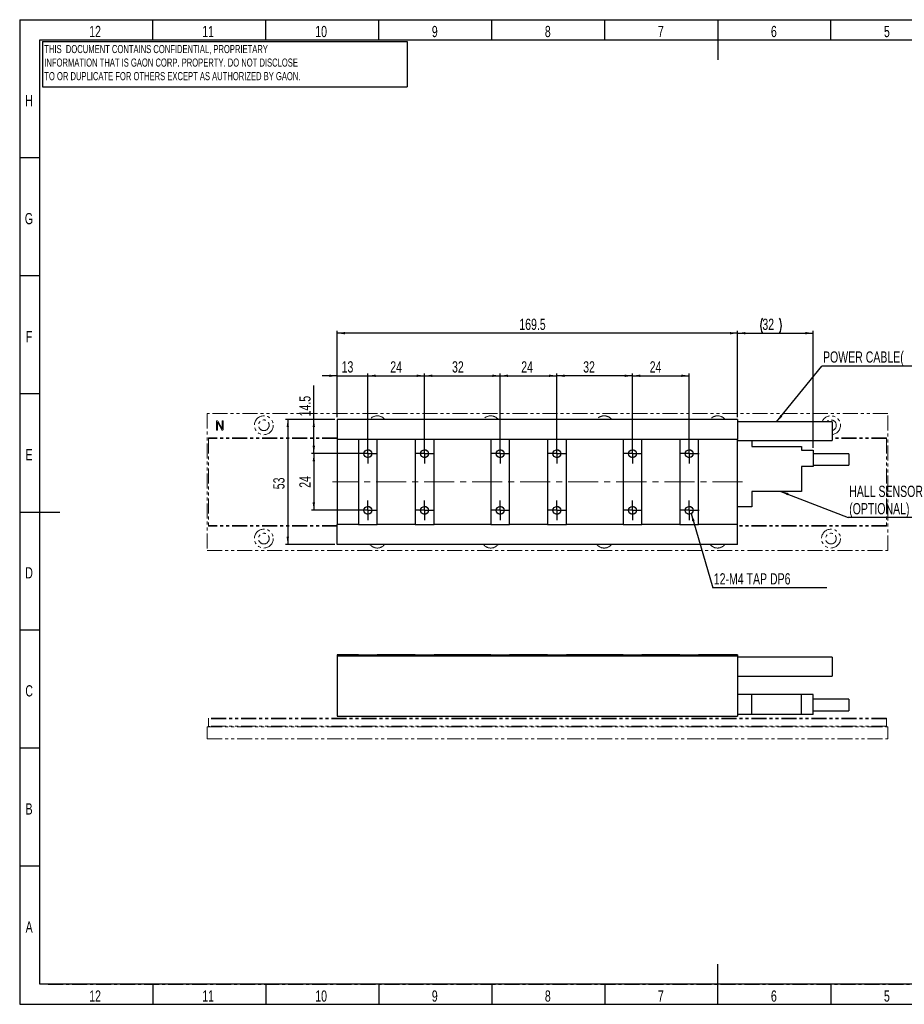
# Model space of a CAD drawing. Header units: millimetres. Extents: x 1 to 593, y 1 to 419.
# Tile 1 of 2: x 1 to 376, y 1 to 419. Entities that reach past the tile are written whole.
import ezdxf

# ---------------------------------------------------------------- set-up
doc = ezdxf.new("R2010")
doc.units = ezdxf.units.MM
for name, pattern in [('CENTER', [10.16, 6.35, -1.27, 1.27, -1.27]), ('CENTERX2', [20.32, 12.7, -2.54, 2.54, -2.54]), ('PHANTOM', [12.7, 6.35, -1.27, 1.27, -1.27, 1.27, -1.27])]:
    doc.linetypes.add(name, pattern=pattern)
for name, color, linetype in [('CENTER_LINE', 1, 'CENTER'), ('DIM', 7, 'Continuous'), ('FORMAT', 7, 'Continuous')]:
    doc.layers.add(name, color=color, linetype=linetype)
doc.styles.add('SLDTEXTSTYLE0', font='TXT', dxfattribs={"width": 0.7})
doc.dimstyles.new('SLDDIMSTYLE0', dxfattribs={"dimtxt": 5.45083, "dimasz": 3.302, "dimexe": 0, "dimexo": 0.0625, "dimgap": 1.362708, "dimtad": 1, "dimrnd": 1e-09, "dimzin": 12, "dimdsep": 46, "dimtxsty": 'SLDTEXTSTYLE0', "dimsah": 1, "dimcen": 0.09, "dimadec": 0, "dimazin": 3, "dimtfac": 1, "dimtofl": 0, "dimtmove": 0, "dimatfit": 3, "dimfxl": 0, "dimfrac": 2, "dimtolj": 1, "dimtzin": 12, "dimarcsym": 0})
doc.dimstyles.new('SLDDIMSTYLE1', dxfattribs={"dimtxt": 5.45083, "dimasz": 3.302, "dimexe": 0, "dimexo": 0.0625, "dimgap": 1.362708, "dimtad": 1, "dimrnd": 1e-09, "dimzin": 12, "dimdsep": 46, "dimtxsty": 'SLDTEXTSTYLE0', "dimsah": 1, "dimcen": 0.09, "dimadec": 0, "dimazin": 3, "dimtfac": 1, "dimtmove": 0, "dimatfit": 0, "dimfxl": 0, "dimfrac": 2, "dimtolj": 1, "dimtzin": 12, "dimarcsym": 0})
doc.dimstyles.new('SLDDIMSTYLE2', dxfattribs={"dimtxt": 0.18, "dimasz": 3.302, "dimexe": 0, "dimexo": 0.0625, "dimgap": 0, "dimtad": 0, "dimtih": 1, "dimtoh": 1, "dimdec": 0, "dimrnd": 1e-09, "dimzin": 0, "dimdsep": 46, "dimtxsty": 'Standard', "dimsah": 1, "dimcen": 0.09, "dimadec": 0, "dimazin": 0, "dimtfac": 3.302, "dimtdec": 0, "dimtofl": 0, "dimtmove": 0, "dimatfit": 3, "dimfxl": 0, "dimfrac": 2, "dimtolj": 1, "dimtzin": 0, "dimarcsym": 0})

# ---------------------------------------------------------------- blocks, each defined once
blk = doc.blocks.new('_D')
at = {"layer": 'DIM'}
for p, q in [((148.83, 235.73), (148.83, 268.69)), ((148.83, 267.69), (172.83, 267.69)), ((172.83, 235.73), (172.83, 268.69))]:
    blk.add_line(p, q, dxfattribs=at)
for points in [[(148.83, 267.69), (152.14, 267.18), (152.14, 268.2)], [(172.83, 267.69), (169.53, 268.2), (169.53, 267.18)]]:
    blk.add_solid(points, dxfattribs=at)
at = {"layer": 'DIM', "insert": (158.33, 273.83), "char_height": 4.762, "attachment_point": 1, "style": 'SLDTEXTSTYLE0'}
blk.add_mtext('24', dxfattribs=at)
blk = doc.blocks.new('_D_1')
at = {"layer": 'DIM'}
for p, q in [((228.83, 235.73), (228.83, 268.69)), ((260.83, 267.69), (228.83, 267.69)), ((260.83, 235.73), (260.83, 268.69))]:
    blk.add_line(p, q, dxfattribs=at)
for points in [[(228.83, 267.69), (232.14, 267.18), (232.14, 268.2)], [(260.83, 267.69), (257.53, 268.2), (257.53, 267.18)]]:
    blk.add_solid(points, dxfattribs=at)
at = {"layer": 'DIM', "insert": (239.96, 273.83), "char_height": 4.762, "attachment_point": 1, "style": 'SLDTEXTSTYLE0'}
blk.add_mtext('32', dxfattribs=at)
blk = doc.blocks.new('_D_2')
at = {"layer": 'DIM'}
for p, q in [((135.83, 250.23), (135.83, 286.73)), ((305.33, 285.73), (135.83, 285.73)), ((305.33, 250.23), (305.33, 286.73))]:
    blk.add_line(p, q, dxfattribs=at)
for points in [[(135.83, 285.73), (139.14, 285.23), (139.14, 286.24)], [(305.33, 285.73), (302.03, 286.24), (302.03, 285.23)]]:
    blk.add_solid(points, dxfattribs=at)
at = {"layer": 'DIM', "insert": (212.94, 291.87), "char_height": 4.762, "attachment_point": 1, "style": 'SLDTEXTSTYLE0'}
blk.add_mtext('169.5', dxfattribs=at)
blk = doc.blocks.new('_D_3')
at = {"layer": 'DIM'}
for p, q in [((134.83, 249.23), (113.95, 249.23)), ((114.95, 249.23), (114.95, 196.23)), ((134.83, 196.23), (113.95, 196.23))]:
    blk.add_line(p, q, dxfattribs=at)
for points in [[(114.95, 249.23), (114.44, 245.93), (115.45, 245.93)], [(114.95, 196.23), (115.45, 199.54), (114.44, 199.54)]]:
    blk.add_solid(points, dxfattribs=at)
at = {"layer": 'DIM', "insert": (108.81, 219.64), "char_height": 4.762, "attachment_point": 1, "rotation": 90, "style": 'SLDTEXTSTYLE0'}
blk.add_mtext('53', dxfattribs=at)
blk = doc.blocks.new('_D_4')
at = {"layer": 'DIM'}
for p, q in [((135.83, 267.69), (129.48, 267.69)), ((135.83, 250.23), (135.83, 268.69)), ((135.83, 267.69), (148.83, 267.69)), ((148.83, 235.73), (148.83, 268.69)), ((148.83, 267.69), (155.18, 267.69))]:
    blk.add_line(p, q, dxfattribs=at)
for points in [[(135.83, 267.69), (132.53, 268.2), (132.53, 267.18)], [(148.83, 267.69), (152.14, 267.18), (152.14, 268.2)]]:
    blk.add_solid(points, dxfattribs=at)
at = {"layer": 'DIM', "insert": (137.73, 273.83), "char_height": 4.762, "attachment_point": 1, "style": 'SLDTEXTSTYLE0'}
blk.add_mtext('13', dxfattribs=at)
blk = doc.blocks.new('_D_5')
at = {"layer": 'DIM'}
for p, q in [((172.83, 235.73), (172.83, 268.69)), ((172.83, 267.69), (204.83, 267.69)), ((204.83, 235.73), (204.83, 268.69))]:
    blk.add_line(p, q, dxfattribs=at)
for points in [[(172.83, 267.69), (176.14, 267.18), (176.14, 268.2)], [(204.83, 267.69), (201.53, 268.2), (201.53, 267.18)]]:
    blk.add_solid(points, dxfattribs=at)
at = {"layer": 'DIM', "insert": (184.47, 273.83), "char_height": 4.762, "attachment_point": 1, "style": 'SLDTEXTSTYLE0'}
blk.add_mtext('32', dxfattribs=at)
blk = doc.blocks.new('_D_6')
at = {"layer": 'DIM'}
for p, q in [((204.83, 235.73), (204.83, 268.69)), ((204.83, 267.69), (228.83, 267.69)), ((228.83, 235.73), (228.83, 268.69))]:
    blk.add_line(p, q, dxfattribs=at)
for points in [[(204.83, 267.69), (208.14, 267.18), (208.14, 268.2)], [(228.83, 267.69), (225.53, 268.2), (225.53, 267.18)]]:
    blk.add_solid(points, dxfattribs=at)
at = {"layer": 'DIM', "insert": (213.76, 273.83), "char_height": 4.762, "attachment_point": 1, "style": 'SLDTEXTSTYLE0'}
blk.add_mtext('24', dxfattribs=at)
blk = doc.blocks.new('_D_7')
at = {"layer": 'DIM'}
for p, q in [((260.83, 235.73), (260.83, 268.69)), ((260.83, 267.69), (284.83, 267.69)), ((284.83, 235.73), (284.83, 268.69))]:
    blk.add_line(p, q, dxfattribs=at)
for points in [[(260.83, 267.69), (264.14, 267.18), (264.14, 268.2)], [(284.83, 267.69), (281.53, 268.2), (281.53, 267.18)]]:
    blk.add_solid(points, dxfattribs=at)
at = {"layer": 'DIM', "insert": (268.11, 273.83), "char_height": 4.762, "attachment_point": 1, "style": 'SLDTEXTSTYLE0'}
blk.add_mtext('24', dxfattribs=at)
blk = doc.blocks.new('_D_8')
at = {"layer": 'DIM'}
for p, q in [((305.33, 250.23), (305.33, 286.73)), ((305.33, 285.73), (337.33, 285.73)), ((337.33, 237.23), (337.33, 286.73))]:
    blk.add_line(p, q, dxfattribs=at)
for centre, start, end in [((322.14, 288.91), 153.4349, 206.5651), ((316.73, 288.91), 333.4349, 26.5651)]:
    blk.add_arc(centre, 7.1, start, end, dxfattribs=at)
for points in [[(305.33, 285.73), (308.64, 285.23), (308.64, 286.24)], [(337.33, 285.73), (334.03, 286.24), (334.03, 285.23)]]:
    blk.add_solid(points, dxfattribs=at)
at = {"layer": 'DIM', "insert": (315.79, 291.87), "char_height": 4.762, "attachment_point": 1, "style": 'SLDTEXTSTYLE0'}
blk.add_mtext('32', dxfattribs=at)
blk = doc.blocks.new('_D_9')
at = {"layer": 'DIM'}
for p, q in [((125.97, 249.23), (125.97, 263.54)), ((134.83, 249.23), (124.97, 249.23)), ((125.97, 234.73), (125.97, 249.23)), ((147.83, 234.73), (124.97, 234.73))]:
    blk.add_line(p, q, dxfattribs=at)
for points in [[(125.97, 249.23), (125.46, 245.93), (126.48, 245.93)], [(125.97, 234.73), (126.48, 238.04), (125.46, 238.04)]]:
    blk.add_solid(points, dxfattribs=at)
at = {"layer": 'DIM', "insert": (119.83, 250.5), "char_height": 4.762, "attachment_point": 1, "rotation": 90, "style": 'SLDTEXTSTYLE0'}
blk.add_mtext('14.5', dxfattribs=at)
blk = doc.blocks.new('_D_10')
at = {"layer": 'DIM'}
for p, q in [((147.83, 234.73), (124.97, 234.73)), ((125.97, 234.73), (125.97, 210.73)), ((147.83, 210.73), (124.97, 210.73))]:
    blk.add_line(p, q, dxfattribs=at)
for points in [[(125.97, 234.73), (125.46, 231.43), (126.48, 231.43)], [(125.97, 210.73), (126.48, 214.04), (125.46, 214.04)]]:
    blk.add_solid(points, dxfattribs=at)
at = {"layer": 'DIM', "insert": (119.83, 220.25), "char_height": 4.762, "attachment_point": 1, "rotation": 90, "style": 'SLDTEXTSTYLE0'}
blk.add_mtext('24', dxfattribs=at)
blk = doc.blocks.new('SW_NOTE_0')
at = {"layer": 'DIM', "color": 0}
blk.add_line((48.27, 0), (0, 0), dxfattribs=at)
at = {"layer": 'DIM', "color": 0, "insert": (0.43, 6.21), "char_height": 4.7625, "attachment_point": 1, "style": 'SLDTEXTSTYLE0'}
blk.add_mtext('12-M4 TAP DP6', dxfattribs=at)
blk = doc.blocks.new('SW_NOTE_0_1')
at = {"layer": 'DIM', "color": 0}
blk.add_line((65.37, 0), (0, 0), dxfattribs=at)
at = {"layer": 'DIM', "color": 0, "attachment_point": 1, "style": 'SLDTEXTSTYLE0'}
for s, insert, char_height in [('POWER CABLE(', (0.45, 6.22), 4.7625), ('%%c', (48.13, 6.22), 4.762), ('8.0)', (54.16, 6.22), 4.762)]:
    blk.add_mtext(s, dxfattribs=dict(at, insert=insert, char_height=char_height))
blk = doc.blocks.new('SW_NOTE_0_2')
at = {"layer": 'DIM', "color": 0}
blk.add_line((43.2, 0), (0, 0), dxfattribs=at)
at = {"layer": 'DIM', "color": 0, "attachment_point": 1, "style": 'SLDTEXTSTYLE0'}
for s, insert, char_height in [('HALL SENSOR', (0.49, 13.51), 4.7625), ('(OPTIONAL)', (0.49, 6.16), 4.762)]:
    blk.add_mtext(s, dxfattribs=dict(at, insert=insert, char_height=char_height))
blk = doc.blocks.new('SW_CENTERMARKSYMBOL_0')
at = {"layer": 'DIM', "color": 0}
for p, q in [((-2.5, 0), (-4.15, 0)), ((0, 0), (-2.5, 0)), ((0, 2.5), (0, 4.15)), ((0, 0), (0, 2.5)), ((0, 0), (0, -2.5)), ((0, 0), (2.5, 0)), ((2.5, 0), (4.15, 0)), ((21.5, 0), (19.85, 0)), ((24, 0), (21.5, 0)), ((24, 2.5), (24, 4.15)), ((24, 0), (24, 2.5)), ((24, 0), (24, -2.5)), ((24, 0), (26.5, 0)), ((26.5, 0), (28.15, 0)), ((53.5, 0), (51.85, 0)), ((56, 0), (53.5, 0)), ((56, 2.5), (56, 4.15)), ((56, 0), (56, 2.5)), ((56, 0), (56, -2.5)), ((56, 0), (58.5, 0)), ((58.5, 0), (60.15, 0)), ((77.5, 0), (75.85, 0)), ((80, 0), (77.5, 0)), ((80, 2.5), (80, 4.15)), ((80, 0), (80, 2.5)), ((80, 0), (80, -2.5)), ((80, 0), (82.5, 0)), ((82.5, 0), (84.15, 0)), ((109.5, 0), (107.85, 0)), ((112, 0), (109.5, 0)), ((112, 2.5), (112, 4.15)), ((112, 0), (112, 2.5)), ((112, 0), (112, -2.5)), ((112, 0), (114.5, 0)), ((114.5, 0), (116.15, 0)), ((133.5, 0), (131.85, 0)), ((136, 0), (133.5, 0)), ((136, 2.5), (136, 4.15)), ((136, 0), (136, 2.5)), ((136, 0), (136, -2.5)), ((136, 0), (138.5, 0)), ((138.5, 0), (140.15, 0)), ((0, -2.5), (0, -4.15)), ((24, -2.5), (24, -4.15)), ((56, -2.5), (56, -4.15)), ((80, -2.5), (80, -4.15)), ((112, -2.5), (112, -4.15)), ((136, -2.5), (136, -4.15)), ((0, -21.5), (0, -19.85)), ((24, -21.5), (24, -19.85)), ((56, -21.5), (56, -19.85)), ((80, -21.5), (80, -19.85)), ((112, -21.5), (112, -19.85)), ((136, -21.5), (136, -19.85)), ((-2.5, -24), (-4.15, -24)), ((0, -24), (-2.5, -24)), ((0, -24), (0, -21.5)), ((0, -24), (0, -26.5)), ((0, -24), (2.5, -24)), ((2.5, -24), (4.15, -24)), ((21.5, -24), (19.85, -24)), ((24, -24), (21.5, -24)), ((24, -24), (24, -21.5)), ((24, -24), (24, -26.5)), ((24, -24), (26.5, -24)), ((26.5, -24), (28.15, -24)), ((53.5, -24), (51.85, -24)), ((56, -24), (53.5, -24)), ((56, -24), (56, -21.5)), ((56, -24), (56, -26.5)), ((56, -24), (58.5, -24)), ((58.5, -24), (60.15, -24)), ((77.5, -24), (75.85, -24)), ((80, -24), (77.5, -24)), ((80, -24), (80, -21.5)), ((80, -24), (80, -26.5)), ((80, -24), (82.5, -24)), ((82.5, -24), (84.15, -24)), ((109.5, -24), (107.85, -24)), ((112, -24), (109.5, -24)), ((112, -24), (112, -21.5)), ((112, -24), (112, -26.5)), ((112, -24), (114.5, -24)), ((114.5, -24), (116.15, -24)), ((133.5, -24), (131.85, -24)), ((136, -24), (133.5, -24)), ((136, -24), (136, -21.5)), ((136, -24), (136, -26.5)), ((136, -24), (138.5, -24)), ((138.5, -24), (140.15, -24)), ((0, -26.5), (0, -28.15)), ((24, -26.5), (24, -28.15)), ((56, -26.5), (56, -28.15)), ((80, -26.5), (80, -28.15)), ((112, -26.5), (112, -28.15)), ((136, -26.5), (136, -28.15))]:
    blk.add_line(p, q, dxfattribs=at)

msp = doc.modelspace()

# ---------------------------------------------------------------- linework, layer by layer
at = {"color": 7, "linetype": 'Continuous', "lineweight": 25}
for p, q in [((57.833, 410), (57.833, 418.5)), ((105.667, 410), (105.667, 418.5)), ((153.5, 410), (153.5, 418.5)), ((201.333, 410), (201.333, 418.5)), ((249.167, 410), (249.167, 418.5)), ((297, 418.501), (297, 401.499)), ((344.833, 410), (344.833, 418.5)), ((10, 10), (10, 410)), ((10, 410), (584, 410)), ((10, 360), (1.5, 360)), ((10, 310), (1.5, 310)), ((10, 260), (1.5, 260)), ((305.334, 249.234), (135.834, 249.234)), ((135.834, 249.234), (135.834, 240.734)), ((305.334, 249.234), (305.334, 240.734)), ((345.334, 248.234), (305.334, 248.234)), ((345.334, 248.234), (345.334, 240.234)), ((144.834, 240.734), (135.834, 240.734)), ((135.834, 240.734), (135.834, 204.734)), ((144.834, 240.734), (144.834, 204.734)), ((152.834, 240.734), (144.834, 240.734)), ((152.834, 204.734), (152.834, 240.734)), ((168.834, 240.734), (152.834, 240.734)), ((168.834, 240.734), (168.834, 204.734)), ((176.834, 240.734), (168.834, 240.734)), ((176.834, 204.734), (176.834, 240.734)), ((200.834, 240.734), (176.834, 240.734)), ((200.834, 240.734), (200.834, 204.734)), ((208.834, 240.734), (200.834, 240.734)), ((208.834, 204.734), (208.834, 240.734)), ((224.834, 240.734), (208.834, 240.734)), ((224.834, 240.734), (224.834, 204.734)), ((232.834, 240.734), (224.834, 240.734)), ((232.834, 204.734), (232.834, 240.734)), ((256.834, 240.734), (232.834, 240.734)), ((256.834, 240.734), (256.834, 204.734)), ((264.834, 240.734), (256.834, 240.734)), ((264.834, 204.734), (264.834, 240.734)), ((280.834, 240.734), (264.834, 240.734)), ((280.834, 240.734), (280.834, 204.734)), ((288.834, 240.734), (280.834, 240.734)), ((288.834, 204.734), (288.834, 240.734)), ((305.334, 240.734), (288.834, 240.734)), ((305.334, 204.734), (305.334, 240.734)), ((305.334, 240.234), (345.334, 240.234)), ((311.334, 240.234), (311.334, 237.734)), ((311.334, 237.734), (332.334, 237.734)), ((332.334, 237.734), (332.334, 236.234)), ((332.334, 236.234), (337.334, 236.234)), ((337.334, 236.234), (337.334, 229.234)), ((352.334, 234.684), (337.334, 234.684)), ((352.334, 234.684), (352.334, 229.784)), ((337.334, 229.784), (352.334, 229.784)), ((337.334, 229.234), (332.334, 229.234)), ((332.334, 229.234), (332.334, 218.734)), ((332.334, 218.734), (311.334, 218.734)), ((311.334, 218.734), (311.334, 212.234)), ((1.499, 210), (18.501, 210)), ((311.334, 212.234), (305.334, 212.234)), ((144.834, 204.734), (135.834, 204.734)), ((135.834, 196.234), (135.834, 204.734)), ((144.834, 204.734), (152.834, 204.734)), ((168.834, 204.734), (152.834, 204.734)), ((168.834, 204.734), (176.834, 204.734)), ((200.834, 204.734), (176.834, 204.734)), ((200.834, 204.734), (208.834, 204.734)), ((224.834, 204.734), (208.834, 204.734)), ((224.834, 204.734), (232.834, 204.734)), ((256.834, 204.734), (232.834, 204.734)), ((256.834, 204.734), (264.834, 204.734)), ((280.834, 204.734), (264.834, 204.734)), ((280.834, 204.734), (288.834, 204.734)), ((305.334, 204.734), (288.834, 204.734)), ((305.334, 196.234), (305.334, 204.734)), ((305.334, 196.234), (135.834, 196.234)), ((10, 160), (1.5, 160)), ((144.834, 149.486), (135.834, 149.486)), ((135.834, 149.486), (135.834, 148.986)), ((305.334, 148.986), (135.834, 148.986)), ((135.834, 148.986), (135.834, 123.486)), ((144.834, 149.486), (144.834, 149.486)), ((144.834, 149.486), (152.834, 149.486)), ((152.834, 149.486), (152.834, 149.486)), ((168.834, 149.486), (152.834, 149.486)), ((168.834, 149.486), (168.834, 149.486)), ((168.834, 149.486), (176.834, 149.486)), ((176.834, 149.486), (176.834, 149.486)), ((200.834, 149.486), (176.834, 149.486)), ((200.834, 149.486), (200.834, 149.486)), ((200.834, 149.486), (208.834, 149.486)), ((208.834, 149.486), (208.834, 149.486)), ((224.834, 149.486), (208.834, 149.486)), ((224.834, 149.486), (232.834, 149.486)), ((224.834, 149.486), (224.834, 149.486)), ((232.834, 149.486), (232.834, 149.486)), ((256.834, 149.486), (232.834, 149.486)), ((256.834, 149.486), (256.834, 149.486)), ((256.834, 149.486), (264.834, 149.486)), ((264.834, 149.486), (264.834, 149.486)), ((280.834, 149.486), (264.834, 149.486)), ((280.834, 149.486), (280.834, 149.486)), ((280.834, 149.486), (288.834, 149.486)), ((288.834, 149.486), (288.834, 149.486)), ((305.334, 149.486), (288.834, 149.486)), ((305.334, 149.486), (305.334, 148.986)), ((305.334, 148.986), (305.334, 123.486)), ((345.334, 148.486), (305.334, 148.486)), ((345.334, 148.486), (345.334, 140.486)), ((305.334, 140.486), (345.334, 140.486)), ((311.334, 132.736), (305.334, 132.736)), ((311.334, 124.236), (311.334, 132.736)), ((332.334, 132.736), (311.334, 132.736)), ((332.334, 124.236), (332.334, 132.736)), ((337.334, 132.736), (332.334, 132.736)), ((337.334, 124.236), (337.334, 132.736)), ((352.334, 130.686), (337.334, 130.686)), ((352.334, 130.686), (352.334, 128.236)), ((337.334, 125.786), (352.334, 125.786)), ((352.334, 128.236), (352.334, 125.786)), ((135.834, 123.486), (305.334, 123.486)), ((311.334, 124.236), (305.334, 124.236)), ((332.334, 124.236), (311.334, 124.236)), ((337.334, 124.236), (332.334, 124.236)), ((10, 110), (1.5, 110)), ((10, 60), (1.5, 60)), ((297, 1.499), (297, 18.501)), ((584, 10), (10, 10)), ((57.833, 10), (57.833, 1.5)), ((105.667, 10), (105.667, 1.5)), ((153.5, 10), (153.5, 1.5)), ((201.333, 10), (201.333, 1.5)), ((249.167, 10), (249.167, 1.5)), ((344.833, 10), (344.833, 1.5))]:
    msp.add_line(p, q, dxfattribs=at)
at = {"color": 7, "linetype": 'PHANTOM', "lineweight": 18}
for p, q in [((80.834, 251.734), (80.834, 193.734)), ((368.834, 251.734), (80.834, 251.734)), ((368.834, 193.734), (368.834, 251.734)), ((84.828, 248.428), (84.828, 244.822)), ((85.174, 244.808), (85.174, 248.042)), ((85.174, 248.042), (86.902, 245.13)), ((85.42, 248.266), (85.238, 248.526)), ((87.198, 245.224), (85.42, 248.266)), ((87.198, 248.495), (87.198, 245.224)), ((87.544, 244.849), (87.544, 248.495)), ((305.334, 249.234), (135.834, 249.234)), ((135.834, 249.234), (135.834, 240.734)), ((305.334, 249.234), (305.334, 240.734)), ((345.334, 248.234), (305.334, 248.234)), ((345.334, 248.234), (345.334, 240.234)), ((86.902, 245.13), (87.197, 244.704)), ((135.834, 241.434), (81.334, 241.434)), ((81.334, 241.434), (81.334, 241.134)), ((81.334, 241.134), (81.334, 204.334)), ((135.834, 241.134), (81.334, 241.134)), ((144.834, 240.734), (135.834, 240.734)), ((135.834, 240.734), (135.834, 204.734)), ((144.834, 240.734), (144.834, 204.734)), ((152.834, 240.734), (144.834, 240.734)), ((152.834, 204.734), (152.834, 240.734)), ((168.834, 240.734), (152.834, 240.734)), ((168.834, 240.734), (168.834, 204.734)), ((176.834, 240.734), (168.834, 240.734)), ((176.834, 204.734), (176.834, 240.734)), ((200.834, 240.734), (176.834, 240.734)), ((200.834, 240.734), (200.834, 204.734)), ((208.834, 240.734), (200.834, 240.734)), ((208.834, 204.734), (208.834, 240.734)), ((224.834, 240.734), (208.834, 240.734)), ((224.834, 240.734), (224.834, 204.734)), ((232.834, 240.734), (224.834, 240.734)), ((256.834, 240.734), (232.834, 240.734)), ((232.834, 204.734), (232.834, 240.734)), ((256.834, 240.734), (256.834, 204.734)), ((264.834, 240.734), (256.834, 240.734)), ((264.834, 204.734), (264.834, 240.734)), ((280.834, 240.734), (264.834, 240.734)), ((280.834, 240.734), (280.834, 204.734)), ((288.834, 240.734), (280.834, 240.734)), ((288.834, 204.734), (288.834, 240.734)), ((305.334, 240.734), (288.834, 240.734)), ((305.334, 204.734), (305.334, 240.734)), ((305.334, 240.234), (345.334, 240.234)), ((311.334, 240.234), (311.334, 237.734)), ((311.334, 237.734), (332.334, 237.734)), ((332.334, 237.734), (332.334, 236.234)), ((368.334, 241.434), (345.334, 241.434)), ((368.334, 241.134), (345.334, 241.134)), ((368.334, 241.434), (368.334, 241.134)), ((368.334, 241.134), (368.334, 204.334)), ((332.334, 236.234), (337.334, 236.234)), ((337.334, 236.234), (337.334, 229.234)), ((352.334, 234.684), (337.334, 234.684)), ((352.334, 234.684), (352.334, 229.784)), ((337.334, 229.784), (352.334, 229.784)), ((337.334, 229.234), (332.334, 229.234)), ((332.334, 229.234), (332.334, 218.734)), ((332.334, 218.734), (311.334, 218.734)), ((311.334, 218.734), (311.334, 212.234)), ((311.334, 212.234), (305.334, 212.234)), ((81.334, 204.334), (81.334, 204.034)), ((135.834, 204.334), (81.334, 204.334)), ((144.834, 204.734), (135.834, 204.734)), ((135.834, 196.234), (135.834, 204.734)), ((144.834, 204.734), (152.834, 204.734)), ((168.834, 204.734), (152.834, 204.734)), ((168.834, 204.734), (176.834, 204.734)), ((200.834, 204.734), (176.834, 204.734)), ((200.834, 204.734), (208.834, 204.734)), ((224.834, 204.734), (208.834, 204.734)), ((224.834, 204.734), (232.834, 204.734)), ((256.834, 204.734), (232.834, 204.734)), ((256.834, 204.734), (264.834, 204.734)), ((280.834, 204.734), (264.834, 204.734)), ((280.834, 204.734), (288.834, 204.734)), ((305.334, 204.734), (288.834, 204.734)), ((305.334, 196.234), (305.334, 204.734)), ((368.334, 204.334), (305.334, 204.334)), ((368.334, 204.334), (368.334, 204.034)), ((135.834, 204.034), (81.334, 204.034)), ((368.334, 204.034), (305.334, 204.034)), ((305.334, 196.234), (135.834, 196.234)), ((80.834, 193.734), (368.834, 193.734)), ((144.834, 149.486), (135.834, 149.486)), ((135.834, 149.486), (135.834, 148.986)), ((135.834, 148.986), (135.834, 123.486)), ((305.334, 148.986), (135.834, 148.986)), ((144.834, 149.486), (144.834, 149.486)), ((144.834, 149.486), (152.834, 149.486)), ((152.834, 149.486), (152.834, 149.486)), ((168.834, 149.486), (152.834, 149.486)), ((168.834, 149.486), (176.834, 149.486)), ((168.834, 149.486), (168.834, 149.486)), ((176.834, 149.486), (176.834, 149.486)), ((200.834, 149.486), (176.834, 149.486)), ((200.834, 149.486), (208.834, 149.486)), ((200.834, 149.486), (200.834, 149.486)), ((224.834, 149.486), (208.834, 149.486)), ((208.834, 149.486), (208.834, 149.486)), ((224.834, 149.486), (224.834, 149.486)), ((224.834, 149.486), (232.834, 149.486)), ((232.834, 149.486), (232.834, 149.486)), ((256.834, 149.486), (232.834, 149.486)), ((256.834, 149.486), (264.834, 149.486)), ((256.834, 149.486), (256.834, 149.486)), ((280.834, 149.486), (264.834, 149.486)), ((264.834, 149.486), (264.834, 149.486)), ((280.834, 149.486), (280.834, 149.486)), ((280.834, 149.486), (288.834, 149.486)), ((288.834, 149.486), (288.834, 149.486)), ((305.334, 149.486), (288.834, 149.486)), ((305.334, 149.486), (305.334, 148.986)), ((305.334, 148.986), (305.334, 123.486)), ((345.334, 148.486), (305.334, 148.486)), ((345.334, 148.486), (345.334, 140.486)), ((305.334, 140.486), (345.334, 140.486)), ((311.334, 132.736), (305.334, 132.736)), ((311.334, 124.236), (311.334, 132.736)), ((332.334, 132.736), (311.334, 132.736)), ((332.334, 124.236), (332.334, 132.736)), ((337.334, 132.736), (332.334, 132.736)), ((337.334, 124.236), (337.334, 132.736)), ((352.334, 130.686), (337.334, 130.686)), ((352.334, 130.686), (352.334, 128.236)), ((337.334, 125.786), (352.334, 125.786)), ((352.334, 128.236), (352.334, 125.786)), ((368.334, 122.686), (81.334, 122.686)), ((81.334, 122.686), (81.334, 122.386)), ((368.334, 122.386), (81.334, 122.386)), ((81.334, 122.386), (81.334, 119.286)), ((135.834, 123.486), (305.334, 123.486)), ((311.334, 124.236), (305.334, 124.236)), ((332.334, 124.236), (311.334, 124.236)), ((337.334, 124.236), (332.334, 124.236)), ((368.334, 122.686), (368.334, 122.386)), ((368.334, 122.386), (368.334, 119.286)), ((80.834, 118.986), (368.834, 118.986)), ((80.834, 118.986), (80.834, 113.986)), ((368.334, 119.286), (81.334, 119.286)), ((81.834, 119.286), (81.834, 118.986)), ((367.834, 119.286), (367.834, 118.986)), ((368.834, 118.986), (368.834, 113.986)), ((80.834, 113.986), (368.834, 113.986))]:
    msp.add_line(p, q, dxfattribs=at)
for centre, radius in [((104.834, 246.734), 4), ((104.834, 246.734), 2.25), ((148.834, 234.734), 1.65), ((172.834, 234.734), 1.65), ((204.834, 234.734), 1.65), ((228.834, 234.734), 1.65), ((260.834, 234.734), 1.65), ((284.834, 234.734), 1.65), ((148.834, 210.734), 1.65), ((172.834, 210.734), 1.65), ((204.834, 210.734), 1.65), ((228.834, 210.734), 1.65), ((260.834, 210.734), 1.65), ((284.834, 210.734), 1.65), ((104.834, 198.734), 4), ((104.834, 198.734), 2.25), ((344.834, 198.734), 4), ((344.834, 198.734), 2.25)]:
    msp.add_circle(centre, radius, dxfattribs=at)
at = {"color": 7, "linetype": 'Continuous', "lineweight": 25}
for centre in [(148.834, 234.734), (172.834, 234.734), (204.834, 234.734), (228.834, 234.734), (260.834, 234.734), (284.834, 234.734), (148.834, 210.734), (172.834, 210.734), (204.834, 210.734), (228.834, 210.734), (260.834, 210.734), (284.834, 210.734)]:
    msp.add_circle(centre, 1.65, dxfattribs=at)
at = {"color": 7, "linetype": 'PHANTOM', "lineweight": 18}
for centre, radius, start, end in [((152.834, 246.734), 4, 38.68219, 141.31781), ((200.834, 246.734), 4, 38.68219, 141.31781), ((248.834, 246.734), 4, 38.68219, 141.31781), ((296.834, 246.734), 4, 38.68219, 141.31781), ((344.834, 246.734), 4, 277.18076, 157.97569), ((344.834, 246.734), 2.25, 282.83959, 138.18969), ((152.834, 198.734), 4, 218.68219, 270), ((152.834, 198.734), 4, 270, 321.31781), ((200.834, 198.734), 4, 218.68219, 270), ((200.834, 198.734), 4, 270, 321.31781), ((248.834, 198.734), 4, 218.68219, 270), ((248.834, 198.734), 4, 270, 321.31781), ((296.834, 198.734), 4, 218.68219, 270), ((296.834, 198.734), 4, 270, 321.31781)]:
    msp.add_arc(centre, radius, start, end, dxfattribs=at)
for points, knots in [([(84.989, 248.636), (84.963, 248.629), (84.91, 248.616), (84.836, 248.543), (84.831, 248.472), (84.828, 248.428)], [0, 0, 0, 0, 0.2810917, 0.5607013, 1, 1, 1, 1]), ([(85.238, 248.526), (85.221, 248.547), (85.188, 248.59), (85.102, 248.639), (85.032, 248.637), (84.989, 248.636)], [0, 0, 0, 0, 0.2805767, 0.5611951, 1, 1, 1, 1]), ([(87.248, 248.605), (87.231, 248.587), (87.203, 248.556), (87.2, 248.514), (87.198, 248.495)], [0, 0, 0, 0, 0.5587208, 1, 1, 1, 1]), ([(87.368, 248.636), (87.344, 248.634), (87.302, 248.632), (87.264, 248.613), (87.248, 248.605)], [0, 0, 0, 0, 0.5593419, 1, 1, 1, 1]), ([(87.489, 248.599), (87.468, 248.611), (87.43, 248.633), (87.387, 248.635), (87.368, 248.636)], [0, 0, 0, 0, 0.5579699, 1, 1, 1, 1]), ([(87.544, 248.495), (87.541, 248.519), (87.536, 248.561), (87.503, 248.588), (87.489, 248.599)], [0, 0, 0, 0, 0.5589026, 1, 1, 1, 1]), ([(84.828, 244.822), (84.83, 244.794), (84.833, 244.744), (84.864, 244.705), (84.877, 244.687)], [0, 0, 0, 0, 0.5599978, 1, 1, 1, 1]), ([(84.877, 244.687), (84.897, 244.672), (84.933, 244.644), (84.978, 244.638), (84.998, 244.636)], [0, 0, 0, 0, 0.5590881, 1, 1, 1, 1]), ([(84.998, 244.636), (85.022, 244.637), (85.064, 244.639), (85.102, 244.659), (85.119, 244.667)], [0, 0, 0, 0, 0.5593131, 1, 1, 1, 1]), ([(85.119, 244.667), (85.137, 244.691), (85.17, 244.732), (85.172, 244.785), (85.174, 244.808)], [0, 0, 0, 0, 0.5589088, 1, 1, 1, 1]), ([(87.197, 244.704), (87.21, 244.687), (87.238, 244.653), (87.313, 244.626), (87.368, 244.632), (87.402, 244.636)], [0, 0, 0, 0, 0.2798111, 0.560678, 1, 1, 1, 1]), ([(87.402, 244.636), (87.427, 244.644), (87.477, 244.662), (87.536, 244.74), (87.541, 244.808), (87.544, 244.849)], [0, 0, 0, 0, 0.2805448, 0.5604064, 1, 1, 1, 1])]:
    msp.add_open_spline(points, degree=3, knots=knots, dxfattribs=at)
at = {"layer": 'CENTER_LINE'}
for p, q in [((13.577, 410), (583.884, 410)), ((13.577, 10), (583.884, 10))]:
    msp.add_line(p, q, dxfattribs=at)
at = {"layer": 'DIM'}
for p, q in [((11.158, 409.296), (165.544, 409.296)), ((11.158, 409.296), (11.158, 390.12)), ((165.544, 409.296), (165.544, 390.12)), ((11.158, 390.12), (165.544, 390.12))]:
    msp.add_line(p, q, dxfattribs=at)
at = {"layer": 'DIM', "linetype": 'CENTERX2', "lineweight": 18}
msp.add_line((307.334, 222.734), (133.834, 222.734), dxfattribs=at)
at = {"layer": 'FORMAT'}
for p, q in [((1.5, 418.5), (591.5, 418.5)), ((1.5, 418.5), (1.5, 1.5)), ((1.5, 1.5), (591.5, 1.5))]:
    msp.add_line(p, q, dxfattribs=at)

# ---------------------------------------------------------------- block references
at = {"layer": 'DIM'}
for name, p in [('SW_NOTE_0_1', (341.008, 271.797)), ('SW_CENTERMARKSYMBOL_0', (148.834, 234.734)), ('SW_NOTE_0_2', (352.053, 207.628)), ('SW_NOTE_0', (294.809, 177.854))]:
    msp.add_blockref(name, p, dxfattribs=at)

# ---------------------------------------------------------------- texts
at = {"color": 7, "linetype": 'Continuous', "lineweight": 0, "attachment_point": 2, "style": 'SLDTEXTSTYLE0'}
for s, insert, char_height in [('12', (33.4, 415.879), 4.7625), ('11', (81.233, 415.879), 4.7625), ('10', (129.066, 415.879), 4.7625), ('9', (177.158, 415.879), 4.762), ('8', (224.991, 415.879), 4.762), ('7', (272.825, 415.879), 4.762), ('6', (320.658, 415.879), 4.762), ('5', (368.491, 415.879), 4.762), ('H', (5.44, 386.629), 4.762), ('G', (5.391, 336.629), 4.762), ('F', (5.495, 286.629), 4.762), ('E', (5.477, 236.629), 4.762), ('D', (5.466, 186.629), 4.762), ('C', (5.479, 136.629), 4.762), ('B', (5.463, 86.629), 4.762), ('A', (5.485, 36.629), 4.762), ('12', (33.4, 7.379), 4.7625), ('11', (81.233, 7.379), 4.7625), ('10', (129.066, 7.379), 4.7625), ('9', (177.158, 7.379), 4.762), ('8', (224.991, 7.379), 4.762), ('7', (272.825, 7.379), 4.762), ('6', (320.658, 7.379), 4.762), ('5', (368.491, 7.379), 4.762)]:
    msp.add_mtext(s, dxfattribs=dict(at, insert=insert, char_height=char_height))
at = {"layer": 'DIM', "insert": (11.906, 407.791), "char_height": 3.439583, "attachment_point": 1, "style": 'SLDTEXTSTYLE0'}
msp.add_mtext('THIS  DOCUMENT CONTAINS CONFIDENTIAL, PROPRIETARY ^JINFORMATION THAT IS GAON CORP. PROPERTY. DO NOT DISCLOSE ^JTO OR DUPLICATE FOR OTHERS EXCEPT AS AUTHORIZED BY GAON.', dxfattribs=at)

# ---------------------------------------------------------------- dimensions: what is measured, and where the dimension line sits
at = {"layer": 'DIM'}
for base, p1, p2, dimstyle, picture, middle in [((135.834, 285.734), (305.334, 249.234), (135.834, 249.234), 'SLDDIMSTYLE0', '_D_2', (221.282, 285.734)), ((148.834, 267.689), (135.834, 249.234), (148.834, 234.734), 'SLDDIMSTYLE1', '_D_4', (141.377, 267.689)), ((172.834, 267.689), (148.834, 234.734), (172.834, 234.734), 'SLDDIMSTYLE0', '_D', (161.968, 267.689)), ((204.834, 267.689), (172.834, 234.734), (204.834, 234.734), 'SLDDIMSTYLE0', '_D_5', (188.114, 267.689)), ((228.834, 267.689), (204.834, 234.734), (228.834, 234.734), 'SLDDIMSTYLE0', '_D_6', (217.401, 267.689)), ((228.834, 267.689), (260.834, 234.734), (228.834, 234.734), 'SLDDIMSTYLE0', '_D_1', (243.599, 267.689)), ((284.834, 267.689), (260.834, 234.734), (284.834, 234.734), 'SLDDIMSTYLE0', '_D_7', (271.757, 267.689))]:
    dim = msp.add_linear_dim(base=base, p1=p1, p2=p2, dimstyle=dimstyle, dxfattribs=at)
    dim.commit()
    dim.dimension.update_dxf_attribs({"geometry": picture, "text_midpoint": middle, "dimtype": 160})
dim = msp.add_linear_dim(base=(337.334, 285.734), p1=(305.334, 249.234), p2=(337.334, 236.234), text='(<>)', dimstyle='SLDDIMSTYLE0', dxfattribs=at)
dim.commit()
dim.dimension.update_dxf_attribs({"geometry": '_D_8', "text_midpoint": (319.435, 285.734), "dimtype": 160})
for base, p1, p2, picture, middle in [((125.972, 249.234), (148.834, 234.734), (135.834, 249.234), '_D_9', (125.972, 257.02)), ((114.945, 196.234), (135.834, 249.234), (135.834, 196.234), '_D_3', (114.945, 223.285)), ((125.972, 210.734), (148.834, 234.734), (148.834, 210.734), '_D_10', (125.972, 223.891))]:
    dim = msp.add_linear_dim(base=base, p1=p1, p2=p2, angle=90, dimstyle='SLDDIMSTYLE0', dxfattribs=at)
    dim.commit()
    dim.dimension.update_dxf_attribs({"geometry": picture, "text_midpoint": middle, "dimtype": 160})

# ---------------------------------------------------------------- leaders
for points in [[(321.812, 248.234), (341.008, 271.797)], [(323.616, 218.734), (352.053, 207.628)], [(285.705, 209.333), (294.809, 177.854)]]:
    msp.add_leader(points, dimstyle='SLDDIMSTYLE2', dxfattribs=at)

doc.saveas('drawing.dxf')
